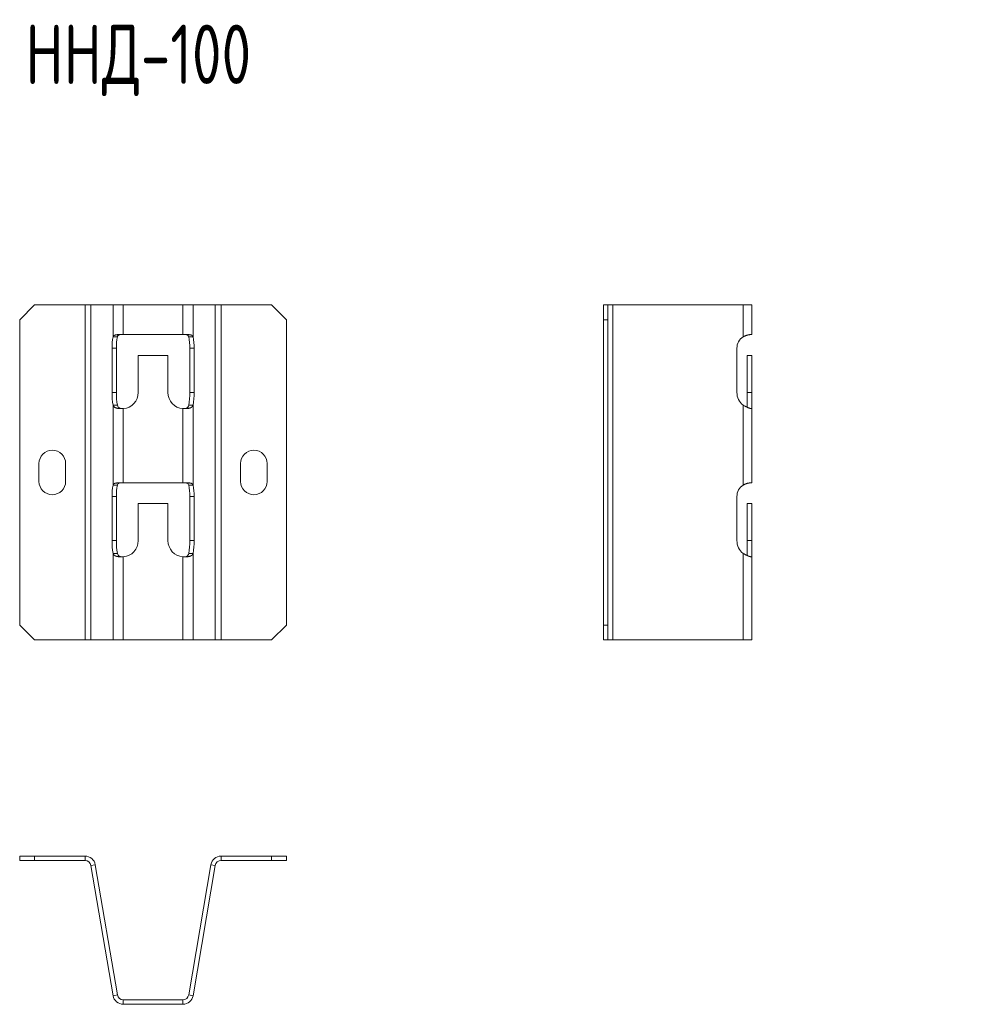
# Model space of a CAD drawing. Header units: millimetres. Extents: x -23 to 1248, y -1355 to 295.
# Tile 5 of 8: x -5 to 318, y -426 to -94. Entities that reach past the tile are written whole.
import ezdxf

# ---------------------------------------------------------------- set-up
doc = ezdxf.new("R2010")
doc.units = ezdxf.units.MM
doc.styles.add('SLDTEXTSTYLE0', font='TXT', dxfattribs={"width": 0.7, "bigfont": 'bigfont'})

msp = doc.modelspace()

# ---------------------------------------------------------------- linework, layer by layer
at = {"color": 7, "linetype": 'Continuous', "lineweight": 15}
for p, q in [((-0.12, -190.08), (-5.12, -195.08)), ((16.92, -190.08), (-0.12, -190.08)), ((16.92, -190.08), (16.92, -303.08)), ((18.89, -190.08), (16.92, -190.08)), ((18.89, -190.08), (18.89, -303.08)), ((26.38, -190.08), (18.89, -190.08)), ((26.38, -190.08), (26.38, -200.82)), ((29.83, -190.08), (26.38, -190.08)), ((29.83, -190.08), (29.83, -200.08)), ((49.92, -190.08), (29.83, -190.08)), ((49.92, -190.08), (49.92, -200.08)), ((53.37, -190.08), (49.92, -190.08)), ((53.37, -190.08), (53.37, -200.82)), ((60.86, -190.08), (53.37, -190.08)), ((60.86, -190.08), (60.86, -303.08)), ((62.83, -190.08), (60.86, -190.08)), ((62.83, -190.08), (62.83, -303.08)), ((79.88, -190.08), (62.83, -190.08)), ((84.88, -195.08), (79.88, -190.08)), ((191.82, -195.08), (191.82, -190.08)), ((191.82, -190.08), (193.32, -190.08)), ((193.32, -190.08), (193.32, -195.08)), ((194.98, -190.08), (193.32, -190.08)), ((194.98, -190.08), (194.98, -303.08)), ((238.9, -190.08), (194.98, -190.08)), ((238.9, -190.08), (238.9, -200.82)), ((241.82, -190.08), (238.9, -190.08)), ((241.82, -190.08), (241.82, -200.08)), ((-5.12, -195.08), (-5.12, -298.08)), ((84.88, -195.08), (84.88, -298.08)), ((193.32, -195.08), (191.82, -195.08)), ((191.82, -195.08), (191.82, -298.08)), ((193.32, -195.08), (193.32, -298.08)), ((26.38, -200.82), (27.86, -200.82)), ((28.18, -200.08), (29.83, -200.08)), ((49.92, -200.08), (29.83, -200.08)), ((49.92, -200.08), (51.58, -200.08)), ((51.89, -200.82), (53.37, -200.82)), ((241.4, -200.08), (241.82, -200.08)), ((26.03, -204.68), (26.03, -219.58)), ((27.51, -204.68), (26.03, -204.68)), ((27.51, -204.68), (27.51, -219.58)), ((52.25, -204.68), (53.73, -204.68)), ((52.25, -219.58), (52.25, -204.68)), ((53.73, -219.58), (53.73, -204.68)), ((236.84, -204.68), (236.84, -219.58)), ((34.88, -219.58), (34.88, -207.08)), ((34.88, -207.08), (44.88, -207.08)), ((44.88, -207.08), (44.88, -219.58)), ((240.32, -207.08), (241.82, -207.08)), ((240.32, -219.58), (240.32, -207.08)), ((241.82, -219.58), (241.82, -207.08)), ((27.51, -219.58), (26.03, -219.58)), ((52.25, -219.58), (53.73, -219.58)), ((240.32, -224.6), (240.32, -219.58)), ((240.32, -219.58), (241.82, -219.58)), ((241.82, -225.06), (241.82, -219.58)), ((27.86, -223.9), (26.38, -223.9)), ((26.38, -223.9), (26.38, -250.82)), ((29.83, -225.06), (29.83, -250.08)), ((49.92, -225.06), (49.92, -250.08)), ((53.37, -223.9), (51.89, -223.9)), ((53.37, -223.9), (53.37, -250.82)), ((238.9, -223.9), (238.9, -250.82)), ((241.82, -225.06), (241.82, -250.08)), ((1.38, -243.58), (1.38, -249.58)), ((10.38, -249.58), (10.38, -243.58)), ((69.38, -243.58), (69.38, -249.58)), ((78.38, -249.58), (78.38, -243.58)), ((26.38, -250.82), (27.86, -250.82)), ((28.18, -250.08), (29.83, -250.08)), ((49.92, -250.08), (29.83, -250.08)), ((49.92, -250.08), (51.58, -250.08)), ((51.89, -250.82), (53.37, -250.82)), ((241.4, -250.08), (241.82, -250.08)), ((26.03, -254.68), (26.03, -269.58)), ((27.51, -254.68), (26.03, -254.68)), ((27.51, -254.68), (27.51, -269.58)), ((52.25, -254.68), (53.73, -254.68)), ((52.25, -269.58), (52.25, -254.68)), ((53.73, -269.58), (53.73, -254.68)), ((236.84, -254.68), (236.84, -269.58)), ((34.88, -269.58), (34.88, -257.08)), ((34.88, -257.08), (44.88, -257.08)), ((44.88, -257.08), (44.88, -269.58)), ((240.32, -257.08), (241.82, -257.08)), ((240.32, -269.58), (240.32, -257.08)), ((241.82, -269.58), (241.82, -257.08)), ((27.51, -269.58), (26.03, -269.58)), ((52.25, -269.58), (53.73, -269.58)), ((240.32, -274.6), (240.32, -269.58)), ((240.32, -269.58), (241.82, -269.58)), ((241.82, -275.06), (241.82, -269.58)), ((26.38, -273.9), (26.38, -303.08)), ((27.86, -273.9), (26.38, -273.9)), ((29.83, -275.06), (29.83, -303.08)), ((49.92, -275.06), (49.92, -303.08)), ((53.37, -273.9), (51.89, -273.9)), ((53.37, -273.9), (53.37, -303.08)), ((238.9, -273.9), (238.9, -303.08)), ((241.82, -275.06), (241.82, -303.08)), ((-5.12, -298.08), (-0.12, -303.08)), ((79.88, -303.08), (84.88, -298.08)), ((191.82, -303.08), (191.82, -298.08)), ((191.82, -298.08), (193.32, -298.08)), ((193.32, -298.08), (193.32, -303.08)), ((16.92, -303.08), (-0.12, -303.08)), ((16.92, -303.08), (18.89, -303.08)), ((26.38, -303.08), (18.89, -303.08)), ((26.38, -303.08), (29.83, -303.08)), ((49.92, -303.08), (29.83, -303.08)), ((49.92, -303.08), (53.37, -303.08)), ((60.86, -303.08), (53.37, -303.08)), ((60.86, -303.08), (62.83, -303.08)), ((79.88, -303.08), (62.83, -303.08)), ((193.32, -303.08), (191.82, -303.08)), ((193.32, -303.08), (194.98, -303.08)), ((238.9, -303.08), (194.98, -303.08)), ((238.9, -303.08), (241.82, -303.08)), ((-5.12, -377.48), (-5.12, -375.98)), ((-5.12, -375.98), (-0.12, -375.98)), ((-0.12, -377.48), (-5.12, -377.48)), ((-0.12, -375.98), (-0.12, -377.48)), ((16.92, -375.98), (-0.12, -375.98)), ((16.92, -377.48), (-0.12, -377.48)), ((16.92, -377.48), (16.92, -375.98)), ((62.83, -375.98), (62.83, -377.48)), ((79.88, -375.98), (62.83, -375.98)), ((79.88, -377.48), (62.83, -377.48)), ((79.88, -377.48), (79.88, -375.98)), ((79.88, -375.98), (84.88, -375.98)), ((84.88, -377.48), (79.88, -377.48)), ((84.88, -375.98), (84.88, -377.48)), ((20.37, -378.89), (18.89, -379.15)), ((26.38, -423.07), (18.89, -379.15)), ((27.86, -422.82), (20.37, -378.89)), ((59.38, -378.89), (51.89, -422.82)), ((60.86, -379.15), (53.37, -423.07)), ((60.86, -379.15), (59.38, -378.89)), ((26.38, -423.07), (27.86, -422.82)), ((29.83, -424.48), (29.83, -425.98)), ((49.92, -424.48), (29.83, -424.48)), ((49.92, -425.98), (49.92, -424.48)), ((51.89, -422.82), (53.37, -423.07)), ((49.92, -425.98), (29.83, -425.98))]:
    msp.add_line(p, q, dxfattribs=at)
for centre, radius, start, end in [((43.29, -204.31), 17.27, 168.3381, 181.2252), ((44.77, -204.31), 17.27, 168.3381, 181.2252), ((34.98, -204.31), 17.27, 358.7748, 11.6619), ((36.46, -204.31), 17.27, 358.7748, 11.6619), ((241.45, -204.67), 4.62, 123.4957, 180.1331), ((48.52, -219.92), 22.5, 179.1331, 190.194), ((50, -219.92), 22.5, 179.1331, 190.194), ((29.38, -219.58), 5.5, 274.7344, 0), ((50.38, -219.58), 5.5, 180, 265.2656), ((29.75, -219.92), 22.5, 349.806, 0.8669), ((31.23, -219.92), 22.5, 349.806, 0.8669), ((242.36, -219.59), 5.53, 179.8975, 231.2573), ((5.88, -243.58), 4.5, 0, 180), ((73.88, -243.58), 4.5, 0, 180), ((5.88, -249.58), 4.5, 180, 0), ((43.29, -254.31), 17.27, 168.3381, 181.2252), ((44.77, -254.31), 17.27, 168.3381, 181.2252), ((34.98, -254.31), 17.27, 358.7748, 11.6619), ((36.46, -254.31), 17.27, 358.7748, 11.6619), ((73.88, -249.58), 4.5, 180, 0), ((241.45, -254.67), 4.62, 123.4957, 180.1331), ((48.52, -269.92), 22.5, 179.1331, 190.194), ((50, -269.92), 22.5, 179.1331, 190.194), ((29.38, -269.58), 5.5, 274.7344, 0), ((50.38, -269.58), 5.5, 180, 265.2656), ((29.75, -269.92), 22.5, 349.806, 0.8669), ((31.23, -269.92), 22.5, 349.806, 0.8669), ((242.36, -269.59), 5.53, 179.8975, 231.2573), ((16.92, -379.48), 3.5, 9.6721, 90), ((16.92, -379.48), 2, 9.6721, 90), ((62.83, -379.48), 3.5, 90, 170.3279), ((62.83, -379.48), 2, 90, 170.3279), ((29.83, -422.48), 3.5, 189.6721, 270), ((29.83, -422.48), 2, 189.6721, 270), ((49.92, -422.48), 2, 270, 350.3279), ((49.92, -422.48), 3.5, 270, 350.3279)]:
    msp.add_arc(centre, radius, start, end, dxfattribs=at)
for points, knots in [([(26.38, -200.82), (26.39, -200.79), (26.41, -200.74), (26.46, -200.67), (26.5, -200.61), (26.56, -200.55), (26.61, -200.49), (26.67, -200.44), (26.73, -200.39), (26.79, -200.35), (26.85, -200.32), (26.9, -200.29), (26.98, -200.26), (27.08, -200.22), (27.22, -200.19), (27.4, -200.16), (27.61, -200.13), (27.87, -200.1), (28.07, -200.09), (28.18, -200.08)], [0, 0, 0, 0, 0.060631, 0.118178, 0.172646, 0.22404, 0.272363, 0.317623, 0.359828, 0.398987, 0.435112, 0.468218, 0.498326, 0.55638, 0.624554, 0.702949, 0.791629, 0.890636, 1, 1, 1, 1]), ([(27.86, -200.82), (27.89, -200.67), (27.95, -200.56), (28.04, -200.42), (28.07, -200.38), (28.13, -200.31), (28.16, -200.28), (28.25, -200.22), (28.32, -200.19), (28.55, -200.13), (28.69, -200.1), (28.88, -200.08)], [0, 0, 0, 0, 0.25, 0.25, 0.375, 0.375, 0.5, 0.5, 0.75, 0.75, 1, 1, 1, 1]), ([(50.87, -200.08), (51.06, -200.1), (51.2, -200.13), (51.43, -200.19), (51.5, -200.22), (51.62, -200.3), (51.68, -200.37), (51.8, -200.56), (51.86, -200.68), (51.89, -200.82)], [0, 0, 0, 0, 0.25, 0.25, 0.5, 0.5, 0.75, 0.75, 1, 1, 1, 1]), ([(51.58, -200.08), (51.63, -200.08), (51.73, -200.09), (51.88, -200.1), (52.02, -200.11), (52.14, -200.13), (52.25, -200.14), (52.36, -200.16), (52.45, -200.17), (52.53, -200.19), (52.61, -200.2), (52.68, -200.22), (52.74, -200.24), (52.82, -200.27), (52.92, -200.33), (53.05, -200.42), (53.18, -200.53), (53.3, -200.66), (53.35, -200.77), (53.37, -200.82)], [0, 0, 0, 0, 0.05571, 0.108851, 0.159428, 0.207444, 0.252904, 0.295814, 0.336181, 0.374013, 0.409319, 0.442112, 0.472407, 0.500223, 0.570975, 0.65623, 0.756109, 0.870683, 1, 1, 1, 1]), ([(238.9, -200.82), (238.96, -200.79), (239.08, -200.74), (239.25, -200.67), (239.41, -200.61), (239.56, -200.55), (239.7, -200.49), (239.83, -200.44), (239.94, -200.39), (240.05, -200.35), (240.15, -200.32), (240.24, -200.29), (240.35, -200.26), (240.48, -200.22), (240.65, -200.19), (240.84, -200.16), (241.03, -200.13), (241.23, -200.1), (241.34, -200.09), (241.4, -200.08)], [0, 0, 0, 0, 0.060631, 0.118178, 0.172646, 0.22404, 0.272363, 0.317623, 0.359828, 0.398987, 0.435112, 0.468218, 0.498326, 0.55638, 0.624554, 0.702949, 0.791629, 0.890636, 1, 1, 1, 1]), ([(29.83, -225.06), (29.77, -225.06), (29.65, -225.06), (29.46, -225.06), (29.29, -225.06), (29.12, -225.06), (28.95, -225.05), (28.8, -225.05), (28.65, -225.04), (28.5, -225.03), (28.36, -225.02), (28.23, -225.01), (28.11, -224.99), (27.99, -224.98), (27.88, -224.96), (27.78, -224.94), (27.68, -224.92), (27.59, -224.89), (27.47, -224.86), (27.33, -224.81), (27.15, -224.73), (26.99, -224.63), (26.83, -224.52), (26.68, -224.39), (26.56, -224.24), (26.45, -224.08), (26.4, -223.96), (26.38, -223.9)], [0, 0, 0, 0, 0.036485, 0.072066, 0.106746, 0.140528, 0.173416, 0.205414, 0.236526, 0.266756, 0.296108, 0.324589, 0.352203, 0.378958, 0.40486, 0.429917, 0.454137, 0.47753, 0.500107, 0.547772, 0.599525, 0.655459, 0.715649, 0.780153, 0.849022, 0.922293, 1, 1, 1, 1]), ([(29.83, -225.06), (29.52, -225.07), (29.25, -225.06), (28.92, -225.01), (28.82, -224.99), (28.69, -224.95), (28.65, -224.93), (28.59, -224.91), (28.57, -224.9), (28.53, -224.89), (28.52, -224.88), (28.37, -224.8), (28.24, -224.68), (28, -224.36), (27.91, -224.15), (27.86, -223.9)], [0, 0, 0, 0, 0.25, 0.25, 0.375, 0.375, 0.4375, 0.4375, 0.46875, 0.46875, 0.5, 0.5, 0.75, 0.75, 1, 1, 1, 1]), ([(53.37, -223.9), (53.36, -223.94), (53.34, -224), (53.29, -224.1), (53.23, -224.2), (53.17, -224.28), (53.1, -224.36), (53.02, -224.44), (52.94, -224.51), (52.85, -224.58), (52.76, -224.64), (52.66, -224.7), (52.56, -224.75), (52.46, -224.79), (52.36, -224.83), (52.24, -224.87), (52.09, -224.91), (51.91, -224.95), (51.7, -224.98), (51.47, -225), (51.21, -225.03), (50.92, -225.04), (50.61, -225.05), (50.28, -225.06), (50.04, -225.06), (49.92, -225.06)], [0, 0, 0, 0, 0.042823, 0.08451, 0.125069, 0.164509, 0.20284, 0.24007, 0.276213, 0.311278, 0.345281, 0.378235, 0.410156, 0.441062, 0.470973, 0.499909, 0.541023, 0.585653, 0.633854, 0.68567, 0.741137, 0.800281, 0.863128, 0.929695, 1, 1, 1, 1]), ([(51.89, -223.9), (51.85, -224.15), (51.76, -224.35), (51.59, -224.59), (51.53, -224.66), (51.43, -224.75), (51.39, -224.78), (51.34, -224.81), (51.32, -224.82), (51.3, -224.84), (51.29, -224.85), (51.27, -224.85), (51.27, -224.86), (51.26, -224.86), (51.26, -224.86), (51.13, -224.93), (50.96, -224.98), (50.52, -225.05), (50.24, -225.06), (49.92, -225.06)], [0, 0, 0, 0, 0.25, 0.25, 0.375, 0.375, 0.4375, 0.4375, 0.46875, 0.46875, 0.484375, 0.484375, 0.492188, 0.492188, 0.5, 0.5, 0.75, 0.75, 1, 1, 1, 1]), ([(241.82, -225.06), (241.82, -225.06), (241.81, -225.06), (241.8, -225.06), (241.78, -225.06), (241.74, -225.06), (241.71, -225.05), (241.66, -225.05), (241.61, -225.04), (241.56, -225.03), (241.5, -225.02), (241.43, -225.01), (241.37, -224.99), (241.3, -224.98), (241.23, -224.96), (241.15, -224.94), (241.08, -224.92), (241.01, -224.89), (240.9, -224.86), (240.77, -224.81), (240.58, -224.73), (240.37, -224.63), (240.13, -224.52), (239.86, -224.39), (239.57, -224.24), (239.24, -224.08), (239.02, -223.96), (238.9, -223.9)], [0, 0, 0, 0, 0.036485, 0.072066, 0.106746, 0.140528, 0.173416, 0.205414, 0.236526, 0.266756, 0.296108, 0.324589, 0.352203, 0.378958, 0.40486, 0.429917, 0.454137, 0.47753, 0.500107, 0.547772, 0.599525, 0.655459, 0.715649, 0.780153, 0.849022, 0.922293, 1, 1, 1, 1]), ([(26.38, -250.82), (26.39, -250.79), (26.41, -250.74), (26.46, -250.67), (26.5, -250.61), (26.56, -250.55), (26.61, -250.49), (26.67, -250.44), (26.73, -250.39), (26.79, -250.35), (26.85, -250.32), (26.9, -250.29), (26.98, -250.26), (27.08, -250.22), (27.22, -250.19), (27.4, -250.16), (27.61, -250.13), (27.87, -250.1), (28.07, -250.09), (28.18, -250.08)], [0, 0, 0, 0, 0.060631, 0.118178, 0.172646, 0.22404, 0.272363, 0.317623, 0.359828, 0.398987, 0.435112, 0.468218, 0.498326, 0.55638, 0.624554, 0.702949, 0.791629, 0.890636, 1, 1, 1, 1]), ([(27.86, -250.82), (27.89, -250.67), (27.95, -250.56), (28.04, -250.42), (28.07, -250.38), (28.13, -250.31), (28.16, -250.28), (28.25, -250.22), (28.32, -250.19), (28.55, -250.13), (28.69, -250.1), (28.88, -250.08)], [0, 0, 0, 0, 0.25, 0.25, 0.375, 0.375, 0.5, 0.5, 0.75, 0.75, 1, 1, 1, 1]), ([(50.87, -250.08), (51.06, -250.1), (51.2, -250.13), (51.43, -250.19), (51.5, -250.22), (51.62, -250.3), (51.68, -250.37), (51.8, -250.56), (51.86, -250.68), (51.89, -250.82)], [0, 0, 0, 0, 0.25, 0.25, 0.5, 0.5, 0.75, 0.75, 1, 1, 1, 1]), ([(51.58, -250.08), (51.63, -250.08), (51.73, -250.09), (51.88, -250.1), (52.02, -250.11), (52.14, -250.13), (52.25, -250.14), (52.36, -250.16), (52.45, -250.17), (52.53, -250.19), (52.61, -250.2), (52.68, -250.22), (52.74, -250.24), (52.82, -250.27), (52.92, -250.33), (53.05, -250.42), (53.18, -250.53), (53.3, -250.66), (53.35, -250.77), (53.37, -250.82)], [0, 0, 0, 0, 0.0557096, 0.1088511, 0.1594279, 0.207444, 0.2529043, 0.2958145, 0.3361812, 0.3740126, 0.4093187, 0.4421116, 0.4724066, 0.500223, 0.5709753, 0.6562304, 0.7561086, 0.870683, 1, 1, 1, 1]), ([(238.9, -250.82), (238.96, -250.79), (239.08, -250.74), (239.25, -250.67), (239.41, -250.61), (239.56, -250.55), (239.7, -250.49), (239.83, -250.44), (239.94, -250.39), (240.05, -250.35), (240.15, -250.32), (240.24, -250.29), (240.35, -250.26), (240.48, -250.22), (240.65, -250.19), (240.84, -250.16), (241.03, -250.13), (241.23, -250.1), (241.34, -250.09), (241.4, -250.08)], [0, 0, 0, 0, 0.060631, 0.118178, 0.172646, 0.22404, 0.272363, 0.317623, 0.359828, 0.398987, 0.435112, 0.468218, 0.498326, 0.55638, 0.624554, 0.702949, 0.791629, 0.890636, 1, 1, 1, 1]), ([(29.83, -275.06), (29.77, -275.06), (29.65, -275.06), (29.46, -275.06), (29.29, -275.06), (29.12, -275.06), (28.95, -275.05), (28.8, -275.05), (28.65, -275.04), (28.5, -275.03), (28.36, -275.02), (28.23, -275.01), (28.11, -274.99), (27.99, -274.98), (27.88, -274.96), (27.78, -274.94), (27.68, -274.92), (27.59, -274.89), (27.47, -274.86), (27.33, -274.81), (27.15, -274.73), (26.99, -274.63), (26.83, -274.52), (26.68, -274.39), (26.56, -274.24), (26.45, -274.08), (26.4, -273.96), (26.38, -273.9)], [0, 0, 0, 0, 0.036485, 0.072066, 0.106746, 0.140528, 0.173416, 0.205414, 0.236526, 0.266756, 0.296108, 0.324589, 0.352203, 0.378958, 0.40486, 0.429917, 0.454137, 0.47753, 0.500107, 0.547772, 0.599525, 0.655459, 0.715649, 0.780153, 0.849022, 0.922293, 1, 1, 1, 1]), ([(29.83, -275.06), (29.52, -275.07), (29.25, -275.06), (28.92, -275.01), (28.82, -274.99), (28.69, -274.95), (28.65, -274.93), (28.59, -274.91), (28.57, -274.9), (28.53, -274.89), (28.52, -274.88), (28.37, -274.8), (28.24, -274.68), (28, -274.36), (27.91, -274.15), (27.86, -273.9)], [0, 0, 0, 0, 0.25, 0.25, 0.375, 0.375, 0.4375, 0.4375, 0.46875, 0.46875, 0.5, 0.5, 0.75, 0.75, 1, 1, 1, 1]), ([(53.37, -273.9), (53.36, -273.94), (53.34, -274), (53.29, -274.1), (53.23, -274.2), (53.17, -274.28), (53.1, -274.36), (53.02, -274.44), (52.94, -274.51), (52.85, -274.58), (52.76, -274.64), (52.66, -274.7), (52.56, -274.75), (52.46, -274.79), (52.36, -274.83), (52.24, -274.87), (52.09, -274.91), (51.91, -274.95), (51.7, -274.98), (51.47, -275), (51.21, -275.03), (50.92, -275.04), (50.61, -275.05), (50.28, -275.06), (50.04, -275.06), (49.92, -275.06)], [0, 0, 0, 0, 0.042823, 0.08451, 0.125069, 0.164509, 0.20284, 0.24007, 0.276213, 0.311278, 0.345281, 0.378235, 0.410156, 0.441062, 0.470973, 0.499909, 0.541023, 0.585653, 0.633854, 0.68567, 0.741137, 0.800281, 0.863128, 0.929695, 1, 1, 1, 1]), ([(51.89, -273.9), (51.85, -274.15), (51.76, -274.35), (51.59, -274.59), (51.53, -274.66), (51.43, -274.75), (51.39, -274.78), (51.34, -274.81), (51.32, -274.82), (51.3, -274.84), (51.29, -274.85), (51.27, -274.85), (51.27, -274.86), (51.26, -274.86), (51.26, -274.86), (51.13, -274.93), (50.96, -274.98), (50.52, -275.05), (50.24, -275.06), (49.92, -275.06)], [0, 0, 0, 0, 0.25, 0.25, 0.375, 0.375, 0.4375, 0.4375, 0.46875, 0.46875, 0.484375, 0.484375, 0.492188, 0.492188, 0.5, 0.5, 0.75, 0.75, 1, 1, 1, 1]), ([(241.82, -275.06), (241.82, -275.06), (241.81, -275.06), (241.8, -275.06), (241.78, -275.06), (241.74, -275.06), (241.71, -275.05), (241.66, -275.05), (241.61, -275.04), (241.56, -275.03), (241.5, -275.02), (241.43, -275.01), (241.37, -274.99), (241.3, -274.98), (241.23, -274.96), (241.15, -274.94), (241.08, -274.92), (241.01, -274.89), (240.9, -274.86), (240.77, -274.81), (240.58, -274.73), (240.37, -274.63), (240.13, -274.52), (239.86, -274.39), (239.57, -274.24), (239.24, -274.08), (239.02, -273.96), (238.9, -273.9)], [0, 0, 0, 0, 0.036485, 0.072066, 0.106746, 0.140528, 0.173416, 0.205414, 0.236526, 0.266756, 0.296108, 0.324589, 0.352203, 0.378958, 0.40486, 0.429917, 0.454137, 0.47753, 0.500107, 0.547772, 0.599525, 0.655459, 0.715649, 0.780153, 0.849022, 0.922293, 1, 1, 1, 1])]:
    msp.add_open_spline(points, degree=3, knots=knots, dxfattribs=at)

# ---------------------------------------------------------------- texts
at = {"color": 7, "linetype": 'Continuous', "lineweight": 0, "insert": (-3.22, -95.53), "char_height": 20, "attachment_point": 1, "style": 'SLDTEXTSTYLE0'}
msp.add_mtext('\\M+1844E\\M+1844E\\M+18444-100', dxfattribs=at)

doc.saveas('drawing.dxf')
